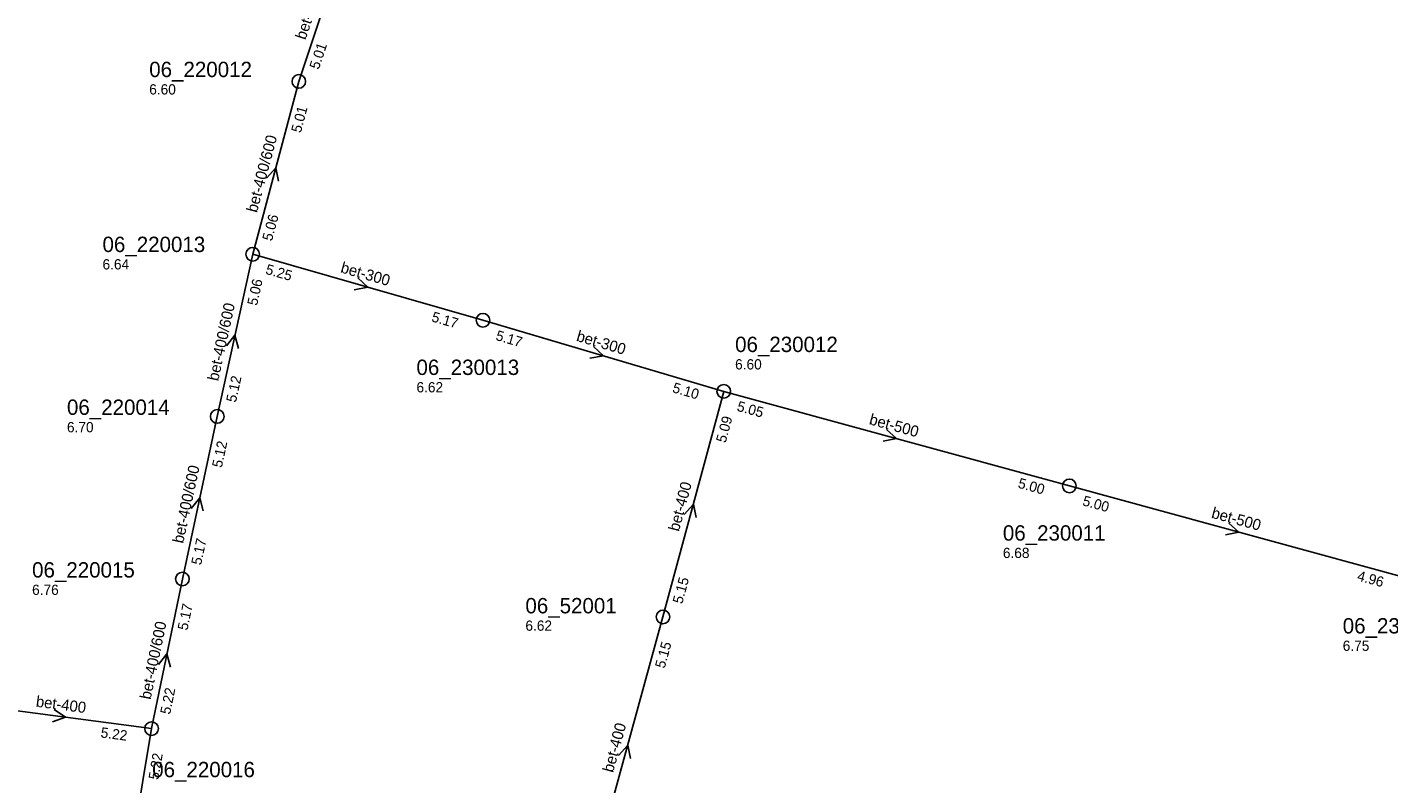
# Model space of a CAD drawing. Header units: metres. Extents: x 165198 to 166142, y 447057 to 448598.
# Tile 19 of 29: x 165519 to 165679, y 447932 to 448021. Entities that reach past the tile are written whole.
import ezdxf

# ---------------------------------------------------------------- set-up
doc = ezdxf.new("R2010")
doc.units = ezdxf.units.M

msp = doc.modelspace()

# ---------------------------------------------------------------- linework, layer by layer
at = {"layer": 'CON_BxH300x300mm', "linetype": 'Continuous'}
for points in [[(165545.476, 447994.362), (165572.493, 447986.617)], [(165600.743, 447978.278), (165572.493, 447986.617)], [(165533.611, 447938.723), (165530.442, 447919.599)]]:
    msp.add_lwpolyline(points, dxfattribs=at)
at = {"layer": 'CON_BxH400x400mm', "linetype": 'Continuous'}
for points in [[(165593.608, 447951.818), (165600.743, 447978.278)], [(165593.608, 447951.818), (165585.341, 447921.745)], [(165533.611, 447938.723), (165513.397, 447941.392)]]:
    msp.add_lwpolyline(points, dxfattribs=at)
at = {"layer": 'CON_BxH400x600mm', "linetype": 'Continuous'}
for points in [[(165557.545, 448034.592), (165550.888, 448014.634)], [(165550.888, 448014.634), (165545.476, 447994.362)], [(165545.476, 447994.362), (165541.324, 447975.343)], [(165541.324, 447975.343), (165537.237, 447956.265)], [(165537.237, 447956.265), (165533.611, 447938.723)]]:
    msp.add_lwpolyline(points, dxfattribs=at)
at = {"layer": 'CON_BxH500x500mm', "linetype": 'Continuous'}
for points in [[(165641.28, 447967.186), (165600.743, 447978.278)], [(165681.072, 447956.321), (165641.28, 447967.186)]]:
    msp.add_lwpolyline(points, dxfattribs=at)
at = {"layer": 'NOD_inspectieput'}
for centre in [(165550.89, 448014.63), (165545.48, 447994.36), (165572.49, 447986.62), (165600.74, 447978.28), (165541.32, 447975.34), (165641.28, 447967.19), (165537.24, 447956.27), (165593.61, 447951.82), (165533.61, 447938.72)]:
    msp.add_circle(centre, 0.8, dxfattribs=at)
at = {"layer": 'PIJL'}
for points in [[(165547.11, 448003.29), (165548.18, 448004.5), (165548.51, 448002.92)], [(165557.8, 447991.58), (165558.98, 447990.49), (165557.4, 447990.19)], [(165542.39, 447983.6), (165543.4, 447984.85), (165543.8, 447983.29)], [(165585.44, 447983.55), (165586.62, 447982.45), (165585.03, 447982.16)], [(165619.81, 447973.81), (165621.01, 447972.73), (165619.43, 447972.42)], [(165538.27, 447964.55), (165539.28, 447965.8), (165539.68, 447964.25)], [(165596.11, 447963.85), (165597.18, 447965.05), (165597.5, 447963.47)], [(165659.98, 447962.83), (165661.18, 447961.75), (165659.6, 447961.44)], [(165534.43, 447946.23), (165535.42, 447947.49), (165535.84, 447945.94)], [(165522.17, 447940.96), (165523.5, 447940.06), (165521.98, 447939.53)], [(165588.4, 447935.58), (165589.47, 447936.78), (165589.79, 447935.2)]]:
    msp.add_lwpolyline(points, dxfattribs=at)

# ---------------------------------------------------------------- texts
at = {"layer": 'DMM_BxH300x300mm'}
for rotation, p in [(-16, (165555.7, 447992.25)), (-16.45, (165583.36, 447984.22))]:
    msp.add_text('bet-300', height=1.3, rotation=rotation, dxfattribs=at).set_placement(p)
at = {"layer": 'DMM_BxH400x400mm'}
for rotation, p in [(74.91, (165595.47, 447961.77)), (-7.52, (165519.99, 447941.3)), (74.63, (165587.75, 447933.49))]:
    msp.add_text('bet-400', height=1.3, rotation=rotation, dxfattribs=at).set_placement(p)
at = {"layer": 'DMM_BxH400x600mm'}
for rotation, p in [(71.55, (165551.67, 448019.43)), (75.05, (165545.97, 447999.17)), (77.69, (165541.43, 447979.42)), (77.91, (165537.32, 447960.38)), (78.32, (165533.5, 447942.06))]:
    msp.add_text('bet-400/600', height=1.3, rotation=rotation, dxfattribs=at).set_placement(p)
at = {"layer": 'DMM_BxH500x500mm'}
for rotation, p in [(-15.3, (165617.71, 447974.44)), (-15.27, (165657.86, 447963.47))]:
    msp.add_text('bet-500', height=1.3, rotation=rotation, dxfattribs=at).set_placement(p)
at = {"layer": 'INV_BxH300x300mm'}
for s, rotation, p in [('5.25', -16, (165546.9, 447992.08)), ('5.17', -16, (165566.38, 447986.5)), ('5.17', -16.45, (165573.9, 447984.32)), ('5.10', -16.45, (165594.63, 447978.2)), ('5.22', 80.59, (165534.43, 447932.67))]:
    msp.add_text(s, height=1.2, rotation=rotation, dxfattribs=at).set_placement(p)
at = {"layer": 'INV_BxH400x400mm'}
for s, rotation, p in [('5.09', 74.91, (165600.96, 447972.17)), ('5.15', 74.91, (165595.87, 447953.28)), ('5.15', 74.63, (165593.8, 447945.71)), ('5.22', -7.52, (165527.59, 447937.7))]:
    msp.add_text(s, height=1.2, rotation=rotation, dxfattribs=at).set_placement(p)
at = {"layer": 'INV_BxH400x600mm'}
for s, rotation, p in [('5.01', 71.55, (165553.23, 448015.96)), ('5.01', 75.05, (165551.12, 448008.53)), ('5.06', 75.05, (165547.73, 447995.83)), ('5.06', 77.69, (165545.99, 447988.27)), ('5.12', 77.69, (165543.51, 447976.91)), ('5.12', 77.91, (165541.86, 447969.26)), ('5.17', 77.91, (165539.42, 447957.84)), ('5.17', 78.32, (165537.82, 447950.18)), ('5.22', 78.32, (165535.78, 447940.32))]:
    msp.add_text(s, height=1.2, rotation=rotation, dxfattribs=at).set_placement(p)
at = {"layer": 'INV_BxH500x500mm'}
for s, rotation, p in [('5.05', -15.3, (165602.2, 447976.01)), ('5.00', -15.3, (165635.17, 447966.99)), ('5.00', -15.27, (165642.74, 447964.92)), ('4.96', -15.27, (165674.96, 447956.12))]:
    msp.add_text(s, height=1.2, rotation=rotation, dxfattribs=at).set_placement(p)
at = {"layer": 'NLV_inspectieput'}
for s, p in [('6.60', (165533.34, 448013.1)), ('6.64', (165527.86, 447992.58)), ('6.60', (165602.07, 447980.85)), ('6.62', (165564.69, 447978.16)), ('6.70', (165523.69, 447973.48)), ('6.68', (165633.48, 447958.73)), ('6.76', (165519.6, 447954.4)), ('6.62', (165577.47, 447950.2)), ('6.75', (165673.35, 447947.84))]:
    msp.add_text(s, height=1.2, dxfattribs=at).set_placement(p)
at = {"layer": 'NNR_inspectieput'}
for s, p in [('06_220012', (165533.34, 448015.14)), ('06_220013', (165527.86, 447994.62)), ('06_230012', (165602.07, 447982.89)), ('06_230013', (165564.69, 447980.2)), ('06_220014', (165523.69, 447975.52)), ('06_230011', (165633.48, 447960.77)), ('06_220015', (165519.6, 447956.44)), ('06_52001', (165577.47, 447952.24)), ('06_230010', (165673.35, 447949.88)), ('06_220016', (165533.69, 447933.02))]:
    msp.add_text(s, height=1.8, dxfattribs=at).set_placement(p)

doc.saveas('drawing.dxf')
